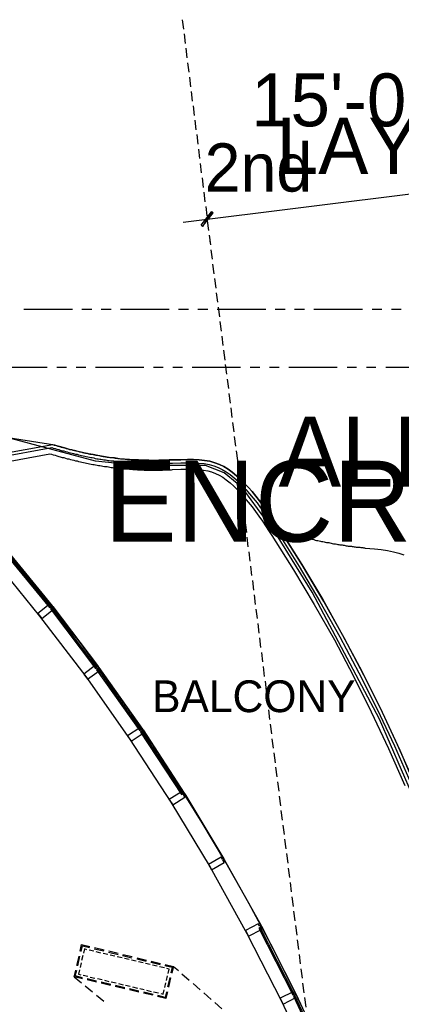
# Model space of a CAD drawing. Header units: feet. Extents: x -79 to 198, y -22 to 181.
# Tile 163 of 164: x 117 to 136, y 127 to 178. Entities that reach past the tile are written whole.
import ezdxf
from ezdxf.enums import TextEntityAlignment as Align

# ---------------------------------------------------------------- set-up
doc = ezdxf.new("R2010")
doc.units = ezdxf.units.FT
for name, color, linetype in [('A-AREA-UNIDAD', 30, 'CONTINUOUS'), ('A-LINEA', 7, 'CONTINUOUS'), ('A-LINEA-FINA', 9, 'CONTINUOUS'), ('A-TEXTO-PDF', 3, 'CONTINUOUS')]:
    doc.layers.add(name, color=color, linetype=linetype)

msp = doc.modelspace()

# ---------------------------------------------------------------- linework, layer by layer
at = {"layer": 'A-AREA-UNIDAD'}
msp.add_lwpolyline([(137.44, 136.8178), (135.168, 142.0622), (131.68, 148.6222), (129.84, 151.6089), (128.192, 153.8489), (127.872, 153.9378), (127.808, 154.2578), (127.12, 154.8089), (126.16, 155.1822), (122.64, 155.1822), (120.48, 155.4133), (112.672, 157.4933)], dxfattribs=at)
at = {"layer": 'A-LINEA'}
for p, q in [((124.96, 178.2578), (125.0267, 177.7644)), ((125.0533, 177.5244), (125.1067, 177.0178)), ((125.1467, 176.7778), (125.2, 176.2844)), ((125.24, 176.0311), (125.2933, 175.5378)), ((125.3333, 175.2844), (125.3867, 174.7911)), ((125.4267, 174.5378), (125.48, 174.0444)), ((125.52, 173.7911), (125.5733, 173.2978)), ((125.6133, 173.0578), (125.6667, 172.5511)), ((125.7067, 172.3111), (125.76, 171.8178)), ((125.8, 171.5644), (125.8533, 171.0711)), ((125.8933, 170.8178), (125.9467, 170.3244)), ((125.0133, 167.7778), (142.3733, 169.9511)), ((125.9867, 170.0711), (126.04, 169.5778)), ((126.08, 169.3378), (126.1333, 168.8311)), ((126.1733, 168.5911), (126.2267, 168.0978)), ((126.2533, 167.8444), (126.32, 167.3511)), ((126.3467, 167.0978), (126.4133, 166.6044)), ((126.3867, 166.8044), (126.4, 166.6978)), ((126.44, 166.3511), (126.5067, 165.8578)), ((126.5333, 165.6044), (126.6, 165.1111)), ((126.6267, 164.8711), (126.6933, 164.3644)), ((126.72, 164.1244), (126.7867, 163.6311)), ((119.28, 163.2578), (116.7733, 163.2578)), ((120.28, 163.2578), (119.7733, 163.2578)), ((121.28, 163.2578), (120.7733, 163.2578)), ((124.28, 163.2578), (121.7733, 163.2578)), ((125.28, 163.2578), (124.7733, 163.2578)), ((126.28, 163.2578), (125.7733, 163.2578)), ((129.28, 163.2578), (126.7733, 163.2578)), ((126.8133, 163.3778), (126.88, 162.8844)), ((130.28, 163.2578), (129.7733, 163.2578)), ((131.28, 163.2578), (130.7733, 163.2578)), ((134.28, 163.2578), (131.7733, 163.2578)), ((135.28, 163.2578), (134.7733, 163.2578)), ((136.28, 163.2578), (135.7733, 163.2578)), ((126.9067, 162.6311), (126.9733, 162.1378)), ((127, 161.8844), (127.0667, 161.3911)), ((127.0933, 161.1511), (127.16, 160.6444)), ((118.3646, 156.2317), (93.1212, 160.1706)), ((117.9733, 160.2578), (115.48, 160.2578)), ((118.9733, 160.2578), (118.48, 160.2578)), ((119.9733, 160.2578), (119.48, 160.2578)), ((122.9733, 160.2578), (120.48, 160.2578)), ((123.9733, 160.2578), (123.48, 160.2578)), ((124.9733, 160.2578), (124.48, 160.2578)), ((127.9733, 160.2578), (125.48, 160.2578)), ((127.1867, 160.4044), (127.2533, 159.9111)), ((128.9733, 160.2578), (128.48, 160.2578)), ((129.9733, 160.2578), (129.48, 160.2578)), ((132.9733, 160.2578), (130.48, 160.2578)), ((133.9733, 160.2578), (133.48, 160.2578)), ((134.9733, 160.2578), (134.48, 160.2578)), ((137.9733, 160.2578), (135.48, 160.2578)), ((127.28, 159.6578), (127.3467, 159.1644)), ((127.3733, 158.9111), (127.44, 158.4178)), ((127.4667, 158.1644), (127.5333, 157.6711)), ((127.56, 157.4178), (127.6267, 156.9244)), ((127.6533, 156.6844), (127.72, 156.1778)), ((118.2654, 156.262), (36.6895, 141.2395)), ((118.2654, 156.262), (36.6895, 141.2395)), ((118.2654, 156.262), (36.6895, 141.2395)), ((118.2188, 156.0962), (36.7876, 141.1026)), ((127.7467, 155.9378), (127.8133, 155.4444)), ((118.1216, 155.7773), (36.9919, 140.8393)), ((127.84, 155.1911), (127.9067, 154.6978)), ((127.9333, 154.4444), (128, 153.9511)), ((128.0267, 153.6978), (128.0933, 153.2044)), ((128.12, 152.9644), (128.1867, 152.4578)), ((128.2133, 152.2178), (128.28, 151.7111)), ((128.3067, 151.4711), (128.36, 150.9778)), ((119.6383, 146.086), (115.6986, 150.9931)), ((115.8533, 150.8444), (118.24, 147.9244)), ((115.1067, 150.4444), (117.5867, 147.3911)), ((128.4, 150.7244), (128.4533, 150.2311)), ((128.4933, 149.9778), (128.5467, 149.4844)), ((116.56, 149.7111), (116.6267, 149.7644)), ((116.8667, 149.3378), (116.92, 149.4044)), ((117.16, 148.9778), (117.2267, 149.0311)), ((128.5867, 149.2311), (128.64, 148.7378)), ((117.4667, 148.6044), (117.52, 148.6578)), ((117.76, 148.2444), (117.8267, 148.2978)), ((128.68, 148.4978), (128.7333, 147.9911)), ((118.0667, 147.8711), (118.12, 147.9244)), ((118.28, 147.7244), (118.2, 147.8444)), ((118.2667, 147.8844), (120.6267, 144.7644)), ((117.5867, 147.3911), (119.9733, 144.2578)), ((118.36, 147.4844), (118.4133, 147.5511)), ((128.7733, 147.7511), (128.8267, 147.2578)), ((118.64, 147.1111), (118.7067, 147.1644)), ((118.9333, 146.7378), (118.9867, 146.7911)), ((128.8667, 147.0044), (128.92, 146.5111)), ((119.2133, 146.3511), (119.28, 146.4044)), ((128.96, 146.2578), (129.0133, 145.7644)), ((119.5067, 145.9778), (119.56, 146.0311)), ((119.7867, 145.5911), (119.8533, 145.6578)), ((120.08, 145.2178), (120.1333, 145.2711)), ((129.0533, 145.5111), (129.1067, 145.0178)), ((120.36, 144.8311), (120.4267, 144.8978)), ((120.6533, 144.7378), (122.9067, 141.5378)), ((129.1467, 144.7778), (129.2, 144.2711)), ((119.9733, 144.2578), (122.2267, 141.0444)), ((120.64, 144.4578), (120.7067, 144.5111)), ((120.92, 144.0711), (120.9867, 144.1244)), ((121.2, 143.6711), (121.2533, 143.7378)), ((129.24, 144.0311), (129.2933, 143.5244)), ((121.4667, 143.2844), (121.5333, 143.3378)), ((129.3333, 143.2844), (129.3867, 142.7911)), ((121.7467, 142.8978), (121.8133, 142.9511)), ((122.0267, 142.4978), (122.08, 142.5644)), ((129.4133, 142.5378), (129.48, 142.0444)), ((122.2933, 142.1111), (122.36, 142.1644)), ((122.5733, 141.7244), (122.6267, 141.7778)), ((129.5067, 141.7911), (129.5733, 141.2978)), ((122.84, 141.3244), (122.9067, 141.3911)), ((122.9333, 141.4978), (125.0667, 138.2178)), ((122.2267, 141.0444), (124.3733, 137.7644)), ((123.1067, 140.9244), (123.16, 140.9911)), ((129.6, 141.0444), (129.6667, 140.5511)), ((123.3733, 140.5244), (123.4267, 140.5778)), ((123.6267, 140.1244), (123.6933, 140.1778)), ((129.6933, 140.3111), (129.76, 139.8044)), ((123.8933, 139.7244), (123.96, 139.7778)), ((124.16, 139.3111), (124.2133, 139.3778)), ((129.7867, 139.5644), (129.8533, 139.0711)), ((124.4133, 138.9111), (124.48, 138.9778)), ((129.88, 138.8178), (129.9467, 138.3244)), ((124.68, 138.5111), (124.7467, 138.5644)), ((125.0933, 138.1911), (127.1067, 134.8311)), ((124.3733, 137.7644), (126.4, 134.3911)), ((129.9733, 138.0711), (130.04, 137.5778)), ((130.0667, 137.3244), (130.1333, 136.8311)), ((130.16, 136.5778), (130.2267, 136.0844)), ((130.2533, 135.8444), (130.32, 135.3378)), ((130.3467, 135.0978), (130.4133, 134.6044)), ((127.1333, 134.7911), (129.04, 131.3778)), ((126.4, 134.3911), (128.3067, 130.9644)), ((130.44, 134.3511), (130.5067, 133.8578)), ((130.5333, 133.6044), (130.6, 133.1111)), ((130.6267, 132.8578), (130.6933, 132.3644)), ((130.72, 132.1244), (130.7867, 131.6178)), ((129.0533, 131.3378), (130.84, 127.8444)), ((129.0667, 130.9378), (129.1333, 131.0044)), ((130.8133, 131.3778), (130.88, 130.8844)), ((128.3067, 130.9644), (130.0933, 127.4578)), ((129.2933, 130.4978), (129.36, 130.5644)), ((130.9067, 130.6311), (130.9733, 130.1378)), ((120.3867, 130.0444), (120.1467, 130.0978)), ((120.4133, 130.1778), (120.9067, 130.0578)), ((120.4267, 130.2311), (120.92, 130.1111)), ((120.7467, 129.9511), (120.5067, 130.0178)), ((121.1467, 130.0044), (121.64, 129.8844)), ((121.16, 130.0578), (121.6533, 129.9378)), ((129.52, 130.0578), (129.5867, 130.1244)), ((119.5067, 129.3111), (119.6267, 129.7911)), ((119.56, 129.2978), (119.6667, 129.7911)), ((119.7333, 129.4444), (119.68, 129.2044)), ((119.8133, 129.8178), (119.76, 129.5644)), ((121.12, 129.8711), (120.88, 129.9244)), ((121.48, 129.7911), (121.24, 129.8444)), ((121.8533, 129.6978), (121.6, 129.7511)), ((121.88, 129.8311), (122.36, 129.7111)), ((121.8933, 129.8844), (122.3733, 129.7644)), ((122.2133, 129.6178), (121.9733, 129.6711)), ((122.5733, 129.5244), (122.3333, 129.5778)), ((122.6133, 129.6578), (123.0933, 129.5378)), ((122.6267, 129.7111), (123.1067, 129.5911)), ((122.9467, 129.4444), (122.6933, 129.4978)), ((123.3333, 129.4844), (123.8267, 129.3644)), ((123.3467, 129.5378), (123.84, 129.4178)), ((129.7467, 129.6178), (129.8, 129.6844)), ((131, 129.8844), (131.0667, 129.3911)), ((123.3067, 129.3511), (123.0667, 129.4044)), ((123.6667, 129.2711), (123.4267, 129.3244)), ((124.04, 129.1778), (123.7867, 129.2444)), ((124.0667, 129.3111), (124.44, 129.2178)), ((124.08, 129.3644), (124.5067, 129.2578)), ((124.28, 129.1244), (124.16, 129.1511)), ((124.2267, 128.8978), (124.28, 129.1244)), ((124.44, 129.2178), (124.3733, 128.9244)), ((124.5067, 129.2578), (124.4267, 128.9111)), ((124.5067, 129.2578), (124.76, 129.0444)), ((129.9733, 129.1778), (130.0267, 129.2444)), ((131.0933, 129.1378), (131.16, 128.6444)), ((119.3733, 128.7244), (119.7467, 128.4178)), ((119.84, 128.8044), (120.08, 128.7511)), ((120.52, 128.4444), (120.04, 128.5644)), ((120.5333, 128.4978), (120.0533, 128.6178)), ((120.2, 128.7111), (120.44, 128.6578)), ((120.5733, 128.6311), (120.8133, 128.5778)), ((121.2667, 128.3244), (120.7733, 128.4444)), ((120.9333, 128.5511), (121.1733, 128.4844)), ((121.2933, 128.4578), (121.5467, 128.4044)), ((124.1467, 128.5378), (124.2, 128.7778)), ((124.32, 128.6844), (124.2, 128.2044)), ((124.36, 128.6711), (124.2533, 128.1911)), ((124.9467, 128.8711), (125.32, 128.5511)), ((130.1867, 128.7378), (130.2533, 128.8044)), ((119.9333, 128.2578), (120.32, 127.9378)), ((121.2533, 128.2711), (120.7733, 128.3911)), ((121.9867, 128.0978), (121.4933, 128.2178)), ((122, 128.1511), (121.5067, 128.2711)), ((121.6667, 128.3778), (121.9067, 128.3111)), ((122.0267, 128.2844), (122.2667, 128.2311)), ((122.72, 127.9244), (122.2267, 128.0444)), ((122.72, 127.9778), (122.24, 128.0978)), ((122.3867, 128.2044), (122.64, 128.1378)), ((122.76, 128.1111), (123, 128.0578)), ((123.4533, 127.8044), (122.9733, 127.9244)), ((123.12, 128.0311), (123.36, 127.9644)), ((123.48, 127.9378), (123.7333, 127.8844)), ((124.0533, 128.1644), (124.1067, 128.4178)), ((125.52, 128.3778), (125.8933, 128.0444)), ((130.4133, 128.2978), (130.48, 128.3644)), ((130.64, 127.8578), (130.7067, 127.9244)), ((131.1867, 128.3911), (131.2533, 127.8978)), ((120.52, 127.7778), (120.9067, 127.4578)), ((123.44, 127.7644), (122.96, 127.8711)), ((126.08, 127.8844), (126.4533, 127.5511)), ((130.0933, 127.4578), (131.76, 123.8978)), ((130.8533, 127.8044), (132.5067, 124.2578)), ((130.8533, 127.4178), (130.92, 127.4711)), ((131.28, 127.6578), (131.3467, 127.1511)), ((126.64, 127.3911), (127.0133, 127.0578))]:
    msp.add_line(p, q, dxfattribs=at)
for points in [[(118.2133, 156.1111), (118.2933, 156.0844), (118.3867, 156.0578), (118.48, 156.0311), (118.5733, 156.0044), (118.6533, 155.9778), (118.7467, 155.9511), (118.84, 155.9378), (118.92, 155.9111), (119.0133, 155.8844), (119.0933, 155.8578), (119.1867, 155.8444), (119.2667, 155.8178), (119.3467, 155.8044), (119.44, 155.7778), (119.52, 155.7644), (119.6, 155.7378), (119.68, 155.7244), (119.76, 155.6978), (119.84, 155.6844), (119.92, 155.6711), (120, 155.6444), (120.08, 155.6311), (120.16, 155.6178), (120.24, 155.6044), (120.3067, 155.5911), (120.3867, 155.5778), (120.4667, 155.5511), (120.5467, 155.5378), (120.6133, 155.5244), (120.6933, 155.5111), (120.76, 155.5111), (120.84, 155.4978), (120.9067, 155.4844), (120.9867, 155.4711), (121.0533, 155.4578), (121.12, 155.4444), (121.1867, 155.4444), (121.2667, 155.4311), (121.3333, 155.4178), (121.4, 155.4178), (121.4667, 155.4044), (121.5333, 155.3911), (121.6, 155.3911), (121.6667, 155.3778), (121.7333, 155.3778), (121.8, 155.3644), (121.8667, 155.3644), (121.9333, 155.3511), (122, 155.3511), (122.0533, 155.3378), (122.12, 155.3378), (122.1867, 155.3378), (122.2533, 155.3244), (122.3067, 155.3244), (122.3733, 155.3244), (122.4267, 155.3111), (122.4933, 155.3111), (122.5467, 155.3111), (122.6133, 155.3111), (122.6667, 155.2978), (122.7333, 155.2978), (122.7867, 155.2978), (122.84, 155.2978), (122.8933, 155.2978), (122.96, 155.2978), (123.0133, 155.2844), (123.0667, 155.2844), (123.12, 155.2844), (123.1733, 155.2844), (123.2267, 155.2844), (123.28, 155.2844), (123.3333, 155.2844), (123.3867, 155.2844), (123.44, 155.2844), (123.4933, 155.2844), (123.5467, 155.2844), (123.6, 155.2844), (123.6533, 155.2844), (123.6933, 155.2844), (123.7467, 155.2844), (123.8, 155.2844), (123.8533, 155.2844), (123.8933, 155.2844), (123.9467, 155.2844), (123.9867, 155.2978), (124.04, 155.2978), (124.0933, 155.2978), (124.1333, 155.2978), (124.1733, 155.2978), (124.2267, 155.2978), (124.2667, 155.2978), (124.32, 155.2978), (124.36, 155.2978), (124.4, 155.2978), (124.4533, 155.3111), (124.8933, 155.3244), (125.2267, 155.3244), (125.5333, 155.3244), (125.8267, 155.3111), (126.0933, 155.2844), (126.3467, 155.2311), (126.5867, 155.1644), (126.8133, 155.0844), (127.0267, 154.9778), (127.24, 154.8578), (127.44, 154.7111), (127.6533, 154.5378), (127.8667, 154.3511), (128.0667, 154.1511), (128.2533, 153.9378), (128.44, 153.7244), (128.6267, 153.4978), (128.8267, 153.2444), (129.0133, 152.9911), (129.2, 152.7511), (129.3733, 152.4978), (129.5467, 152.2444), (129.7067, 152.0044), (129.88, 151.7511), (131, 149.9644), (132.08, 148.1511), (133.1067, 146.3244), (134.0933, 144.4578), (135.04, 142.5778), (135.9333, 140.6711), (136.7733, 138.7378)], [(118.2533, 156.2711), (118.3467, 156.2444), (118.44, 156.2178), (118.52, 156.1911), (118.6133, 156.1644), (118.7067, 156.1378), (118.7867, 156.1111), (118.88, 156.0978), (118.96, 156.0711), (119.0533, 156.0444), (119.1333, 156.0178), (119.2267, 156.0044), (119.3067, 155.9778), (119.3867, 155.9644), (119.4667, 155.9378), (119.56, 155.9244), (119.64, 155.8978), (119.72, 155.8844), (119.8, 155.8578), (119.88, 155.8444), (119.96, 155.8311), (120.04, 155.8178), (120.12, 155.7911), (120.1867, 155.7778), (120.2667, 155.7644), (120.3467, 155.7511), (120.4267, 155.7378), (120.4933, 155.7244), (120.5733, 155.7111), (120.64, 155.6978), (120.72, 155.6844), (120.7867, 155.6711), (120.8667, 155.6578), (120.9333, 155.6444), (121, 155.6311), (121.08, 155.6178), (121.1467, 155.6178), (121.2133, 155.6044), (121.28, 155.5911), (121.36, 155.5911), (121.4267, 155.5778), (121.4933, 155.5644), (121.56, 155.5644), (121.6267, 155.5511), (121.6933, 155.5511), (121.76, 155.5378), (121.8133, 155.5378), (121.88, 155.5244), (121.9467, 155.5244), (122.0133, 155.5111), (122.08, 155.5111), (122.1333, 155.4978), (122.2, 155.4978), (122.2533, 155.4978), (122.32, 155.4844), (122.3867, 155.4844), (122.44, 155.4844), (122.5067, 155.4711), (122.56, 155.4711), (122.6133, 155.4711), (122.68, 155.4711), (122.7333, 155.4711), (122.7867, 155.4578), (122.8533, 155.4578), (122.9067, 155.4578), (122.96, 155.4578), (123.0133, 155.4578), (123.0667, 155.4578), (123.12, 155.4578), (123.1733, 155.4578), (123.2267, 155.4578), (123.28, 155.4578), (123.3333, 155.4578), (123.3867, 155.4578), (123.44, 155.4578), (123.4933, 155.4578), (123.5467, 155.4578), (123.6, 155.4578), (123.6533, 155.4578), (123.6933, 155.4578), (123.7467, 155.4578), (123.8, 155.4578), (123.84, 155.4578), (123.8933, 155.4578), (123.9467, 155.4578), (123.9867, 155.4578), (124.04, 155.4578), (124.08, 155.4578), (124.1333, 155.4578), (124.1733, 155.4578), (124.2267, 155.4578), (124.2667, 155.4711), (124.3067, 155.4711), (124.36, 155.4711), (124.4, 155.4711), (124.44, 155.4711), (124.88, 155.4844), (125.2267, 155.4978), (125.5467, 155.4978), (125.84, 155.4844), (126.12, 155.4444), (126.3867, 155.4044), (126.64, 155.3244), (126.88, 155.2311), (127.1067, 155.1244), (127.3333, 154.9911), (127.5467, 154.8444), (127.76, 154.6578), (127.9733, 154.4711), (128.1867, 154.2578), (128.3867, 154.0444), (128.5733, 153.8311), (128.76, 153.6044), (128.96, 153.3511), (129.1467, 153.0978), (129.3333, 152.8578), (129.5067, 152.5911), (129.68, 152.3378), (129.8533, 152.0978), (130.0267, 151.8311), (131.1467, 150.0578), (132.2267, 148.2444), (133.2533, 146.4044), (134.2533, 144.5378), (135.1867, 142.6444), (136.08, 140.7378), (136.9333, 138.8044)], [(118.2533, 156.2711), (118.3467, 156.2444), (118.44, 156.2178), (118.52, 156.1911), (118.6133, 156.1644), (118.7067, 156.1378), (118.7867, 156.1111), (118.88, 156.0978), (118.96, 156.0711), (119.0533, 156.0444), (119.1333, 156.0178), (119.2267, 156.0044), (119.3067, 155.9778), (119.3867, 155.9644), (119.4667, 155.9378), (119.56, 155.9244), (119.64, 155.8978), (119.72, 155.8844), (119.8, 155.8578), (119.88, 155.8444), (119.96, 155.8311), (120.04, 155.8178), (120.12, 155.7911), (120.1867, 155.7778), (120.2667, 155.7644), (120.3467, 155.7511), (120.4267, 155.7378), (120.4933, 155.7244), (120.5733, 155.7111), (120.64, 155.6978), (120.72, 155.6844), (120.7867, 155.6711), (120.8667, 155.6578), (120.9333, 155.6444), (121, 155.6311), (121.08, 155.6178), (121.1467, 155.6178), (121.2133, 155.6044), (121.28, 155.5911), (121.36, 155.5911), (121.4267, 155.5778), (121.4933, 155.5644), (121.56, 155.5644), (121.6267, 155.5511), (121.6933, 155.5511), (121.76, 155.5378), (121.8133, 155.5378), (121.88, 155.5244), (121.9467, 155.5244), (122.0133, 155.5111), (122.08, 155.5111), (122.1333, 155.4978), (122.2, 155.4978), (122.2533, 155.4978), (122.32, 155.4844), (122.3867, 155.4844), (122.44, 155.4844), (122.5067, 155.4711), (122.56, 155.4711), (122.6133, 155.4711), (122.68, 155.4711), (122.7333, 155.4711), (122.7867, 155.4578), (122.8533, 155.4578), (122.9067, 155.4578), (122.96, 155.4578), (123.0133, 155.4578), (123.0667, 155.4578), (123.12, 155.4578), (123.1733, 155.4578), (123.2267, 155.4578), (123.28, 155.4578), (123.3333, 155.4578), (123.3867, 155.4578), (123.44, 155.4578), (123.4933, 155.4578), (123.5467, 155.4578), (123.6, 155.4578), (123.6533, 155.4578), (123.6933, 155.4578), (123.7467, 155.4578), (123.8, 155.4578), (123.84, 155.4578), (123.8933, 155.4578), (123.9467, 155.4578), (123.9867, 155.4578), (124.04, 155.4578), (124.08, 155.4578), (124.1333, 155.4578), (124.1733, 155.4578), (124.2267, 155.4578), (124.2667, 155.4711), (124.3067, 155.4711), (124.36, 155.4711), (124.4, 155.4711), (124.44, 155.4711), (124.88, 155.4844), (125.2267, 155.4978), (125.5467, 155.4978), (125.84, 155.4844), (126.12, 155.4444), (126.3867, 155.4044), (126.64, 155.3244), (126.88, 155.2311), (127.1067, 155.1244), (127.3333, 154.9911), (127.5467, 154.8444), (127.76, 154.6578), (127.9733, 154.4711), (128.1867, 154.2578), (128.3867, 154.0444), (128.5733, 153.8311), (128.76, 153.6044), (128.96, 153.3511), (129.1467, 153.0978), (129.3333, 152.8578), (129.5067, 152.5911), (129.68, 152.3378), (129.8533, 152.0978), (130.0267, 151.8311), (131.1467, 150.0578), (132.2267, 148.2444), (133.2533, 146.4044), (134.2533, 144.5378), (135.1867, 142.6444), (136.08, 140.7378), (136.9333, 138.8044)], [(126.64, 155.3244), (126.3867, 155.4044), (126.12, 155.4444), (125.84, 155.4844), (125.5467, 155.4978), (125.2267, 155.4978), (124.88, 155.4844), (124.28, 155.4711), (124, 155.4578), (123.7467, 155.4578), (123.4933, 155.4444), (123.2267, 155.4578), (122.96, 155.4578), (122.7067, 155.4711), (122.4667, 155.4844), (122.2267, 155.4978), (121.9733, 155.5111), (121.72, 155.5378), (121.4533, 155.5778), (121.1867, 155.6044), (120.8933, 155.6578), (120.6, 155.6978), (120.3467, 155.7511), (120.12, 155.7911), (119.88, 155.8444), (119.64, 155.8978), (119.3867, 155.9644), (119.1333, 156.0178), (118.88, 156.0978), (118.6133, 156.1644), (118.36, 156.2444)], [(118.1067, 155.7911), (118.2, 155.7644), (118.2933, 155.7378), (118.3867, 155.7111), (118.48, 155.6844), (118.5733, 155.6578), (118.6533, 155.6311), (118.7467, 155.6044), (118.84, 155.5911), (118.92, 155.5644), (119.0133, 155.5378), (119.0933, 155.5244), (119.1867, 155.4978), (119.2667, 155.4711), (119.36, 155.4578), (119.44, 155.4311), (119.52, 155.4178), (119.6, 155.3911), (119.6933, 155.3778), (119.7733, 155.3644), (119.8533, 155.3378), (119.9333, 155.3244), (120.0133, 155.3111), (120.0933, 155.2844), (120.1733, 155.2711), (120.2533, 155.2578), (120.3333, 155.2444), (120.4, 155.2311), (120.48, 155.2178), (120.56, 155.2044), (120.6267, 155.1911), (120.7067, 155.1778), (120.7867, 155.1644), (120.8533, 155.1511), (120.9333, 155.1378), (121, 155.1244), (121.08, 155.1244), (121.1467, 155.1111), (121.2133, 155.0978), (121.2933, 155.0844), (121.36, 155.0844), (121.4267, 155.0711), (121.4933, 155.0578), (121.56, 155.0578), (121.64, 155.0444), (121.7067, 155.0444), (121.7733, 155.0311), (121.84, 155.0311), (121.9067, 155.0178), (121.96, 155.0178), (122.0267, 155.0044), (122.0933, 155.0044), (122.16, 155.0044), (122.2267, 154.9911), (122.28, 154.9911), (122.3467, 154.9911), (122.4133, 154.9778), (122.4667, 154.9778), (122.5333, 154.9778), (122.6, 154.9778), (122.6533, 154.9644), (122.7067, 154.9644), (122.7733, 154.9644), (122.8267, 154.9644), (122.8933, 154.9644), (122.9467, 154.9644), (123, 154.9511), (123.0667, 154.9511), (123.12, 154.9511), (123.1733, 154.9511), (123.2267, 154.9511), (123.28, 154.9511), (123.3333, 154.9511), (123.3867, 154.9511), (123.44, 154.9511), (123.4933, 154.9511), (123.5467, 154.9511), (123.6, 154.9511), (123.6533, 154.9511), (123.7067, 154.9511), (123.76, 154.9511), (123.8, 154.9511), (123.8533, 154.9511), (123.9067, 154.9511), (123.9467, 154.9511), (124, 154.9644), (124.0533, 154.9644), (124.0933, 154.9644), (124.1467, 154.9644), (124.1867, 154.9644), (124.24, 154.9644), (124.28, 154.9644), (124.32, 154.9644), (124.3733, 154.9644), (124.4133, 154.9644), (124.4533, 154.9778), (124.8933, 154.9911), (125.2267, 154.9911), (125.5333, 154.9911), (125.8, 154.9778), (126.0533, 154.9511), (126.28, 154.9111), (126.48, 154.8578), (126.68, 154.7778), (126.8667, 154.6844), (127.0533, 154.5778), (127.24, 154.4444), (127.44, 154.2844), (127.6267, 154.1111), (127.8267, 153.9111), (128.0133, 153.7111), (128.1867, 153.5111), (128.3733, 153.2844), (128.5733, 153.0444), (128.7467, 152.8044), (128.92, 152.5644), (129.1067, 152.3111), (129.2667, 152.0578), (129.4267, 151.8178), (129.6, 151.5644), (130.72, 149.7911), (131.7867, 147.9911), (132.8267, 146.1644), (133.8, 144.3111), (134.7333, 142.4311), (135.6267, 140.5378), (136.4667, 138.6178)], [(137.08, 138.4444), (136.2267, 140.4311), (135.3067, 142.4044), (134.3467, 144.3378), (133.3333, 146.2578), (132.28, 148.1378), (131.1733, 150.0044), (130.0267, 151.8311), (129.8533, 152.0978), (129.68, 152.3378), (129.5067, 152.5911), (129.3333, 152.8578), (129.1467, 153.0978), (128.96, 153.3511), (128.76, 153.6044), (128.5733, 153.8311), (128.3867, 154.0444), (128.1867, 154.2578), (127.9733, 154.4711), (127.76, 154.6578), (127.5467, 154.8444), (127.3333, 154.9911), (127.1067, 155.1244), (126.88, 155.2311), (126.64, 155.3244)], [(130, 151.8711), (130.08, 151.8444), (130.1467, 151.8178), (130.2267, 151.7911), (130.3067, 151.7644), (130.3733, 151.7378), (130.4533, 151.7111), (130.52, 151.6978), (130.6, 151.6711), (130.6667, 151.6444), (130.7467, 151.6178), (130.8133, 151.6044), (130.8933, 151.5778), (130.96, 151.5644), (131.0267, 151.5378), (131.1067, 151.5244), (131.1733, 151.4978), (131.24, 151.4844), (131.3067, 151.4578), (131.3733, 151.4444), (131.44, 151.4311), (131.52, 151.4044), (131.5867, 151.3911), (131.6533, 151.3778), (131.72, 151.3644), (131.7733, 151.3511), (131.84, 151.3244), (131.9067, 151.3111), (131.9733, 151.2978), (132.04, 151.2844), (132.1067, 151.2711), (132.16, 151.2578), (132.2267, 151.2444), (132.2933, 151.2311), (132.3467, 151.2178), (132.4133, 151.2044), (132.4667, 151.1911), (132.5333, 151.1911), (132.5867, 151.1778), (132.6533, 151.1644), (132.7067, 151.1511), (132.7733, 151.1378), (132.8267, 151.1378), (132.88, 151.1244), (132.9467, 151.1111), (133, 151.0978), (133.0533, 151.0978), (133.1067, 151.0844), (133.1733, 151.0711), (133.2267, 151.0711), (133.28, 151.0578), (133.3333, 151.0578), (133.3867, 151.0444), (133.44, 151.0311), (133.4933, 151.0311), (133.5467, 151.0178), (133.6, 151.0178), (133.6533, 151.0044), (133.7067, 151.0044), (133.7467, 150.9911), (133.8, 150.9911), (133.8533, 150.9778), (133.9067, 150.9778), (133.96, 150.9644), (134, 150.9644), (134.0533, 150.9644), (134.1067, 150.9511), (134.1467, 150.9511), (134.2, 150.9378), (134.24, 150.9378), (134.2933, 150.9378), (134.3333, 150.9244), (134.3867, 150.9244), (134.4267, 150.9111), (134.8933, 150.8711), (135.2533, 150.8311), (135.5733, 150.7778), (135.88, 150.7244), (136.16, 150.6444), (136.4267, 150.5644)], [(115.64, 150.8311), (118.0933, 147.8311), (118.16, 147.8844), (115.7067, 150.8844), (115.64, 150.8311)], [(118.24, 147.9244), (118.1733, 147.8711), (118.08, 147.9911), (117.4933, 147.5244), (117.6933, 147.2578), (118.28, 147.7244)], [(118.1467, 147.7644), (120.48, 144.6844), (120.5467, 144.7378), (118.2133, 147.8178), (118.1467, 147.7644)], [(118.2, 147.8444), (118.2667, 147.8844), (118.24, 147.9244)], [(135.4667, 116.9244), (134.6, 119.2178), (133.6933, 121.4978), (132.72, 123.7644), (131.7067, 126.0044), (130.64, 128.2178), (129.5333, 130.4044), (128.4, 132.5244), (127.2133, 134.6311), (125.9867, 136.6978), (124.72, 138.7378), (123.4133, 140.7644), (122.1867, 142.5644), (120.92, 144.3378), (119.6267, 146.0978)], [(120.6667, 144.5644), (120.5867, 144.6844), (120.6533, 144.7378), (120.6267, 144.7644), (120.56, 144.7244), (120.48, 144.8444), (119.8667, 144.3911), (120.0667, 144.1244), (120.6667, 144.5644)], [(120.5333, 144.6178), (122.76, 141.4578), (122.8267, 141.5111), (120.6, 144.6711), (120.5333, 144.6178)], [(122.9467, 141.3378), (122.8667, 141.4578), (122.9333, 141.4978), (122.9067, 141.5378), (122.84, 141.4844), (122.76, 141.6044), (122.1333, 141.1911), (122.32, 140.9111), (122.9467, 141.3378)], [(122.8, 141.3911), (124.92, 138.1511), (124.9867, 138.1911), (122.8667, 141.4311), (122.8, 141.3911)], [(125.0933, 138.0178), (125.0267, 138.1378), (125.0933, 138.1911), (125.0667, 138.2178), (125, 138.1778), (124.92, 138.2978), (124.28, 137.8978), (124.4667, 137.6178), (125.0933, 138.0178)], [(127.1333, 134.6311), (127.0667, 134.7511), (127.1333, 134.7911), (127.12, 134.8311), (127.04, 134.7911), (126.9733, 134.9111), (126.32, 134.5378), (126.48, 134.2578), (127.1333, 134.6311)], [(129.0533, 131.1644), (128.9867, 131.2978), (129.0533, 131.3378), (129.04, 131.3778), (128.96, 131.3378), (128.8933, 131.4578), (128.2267, 131.1111), (128.3867, 130.8178), (129.0533, 131.1644)], [(128.92, 131.2444), (130.68, 127.7911), (130.7467, 127.8311), (128.9867, 131.2711), (128.92, 131.2444)], [(119.68, 130.0444), (119.76, 130.3911), (120.1867, 130.2844)], [(119.7333, 130.0311), (119.8, 130.3244), (120.1733, 130.2311)], [(120.0267, 130.1244), (119.9067, 130.1644), (119.8533, 129.9378)], [(119.8, 128.6178), (119.3733, 128.7244), (119.4533, 129.0711)], [(119.8, 128.6711), (119.4267, 128.7644), (119.5067, 129.0578)], [(119.64, 129.0844), (119.6, 128.8578), (119.72, 128.8311)], [(124.2, 127.9511), (124.1067, 127.6044), (123.68, 127.6978)], [(124.1467, 127.9511), (124.08, 127.6578), (123.6933, 127.7511)], [(123.8533, 127.8578), (123.9733, 127.8311), (124.0267, 128.0444)], [(130.84, 127.6444), (130.7733, 127.7778), (130.8533, 127.8044), (130.84, 127.8444), (130.76, 127.8044), (130.6933, 127.9378), (130.0267, 127.6178), (130.1733, 127.3111), (130.84, 127.6444)], [(130.7067, 127.7244), (132.3467, 124.2044), (132.4267, 124.2444), (130.7867, 127.7511), (130.7067, 127.7244)]]:
    msp.add_lwpolyline(points, dxfattribs=at)
at = {"layer": 'A-LINEA-FINA'}
for points in [[(126.48, 168.3111), (126.0133, 167.5511), (125.9333, 167.6178), (126.48, 168.3111), (126.48, 168.3111)], [(126.56, 168.2578), (126.48, 168.3111), (126.0133, 167.5511), (126.56, 168.2578)]]:
    msp.add_lwpolyline(points, dxfattribs=at)

# ---------------------------------------------------------------- texts
at = {"layer": 'A-TEXTO-PDF'}
for s, height, p in [('15\'-0"', 2.736, (133.1857, 172.7394)), ('LAYER', 2.905, (136.2028, 170.2737)), ('2nd', 2.495, (128.8997, 169.3622)), ('ALLOWABLE', 3.633, (144.6541, 154.0865)), ('ENCROACHMENT', 4.186, (144.8906, 151.2455)), ('BALCONY', 1.646, (128.6631, 142.4185))]:
    msp.add_text(s, height=height, dxfattribs=at).set_placement(p, align=Align.CENTER)

doc.saveas('drawing.dxf')
